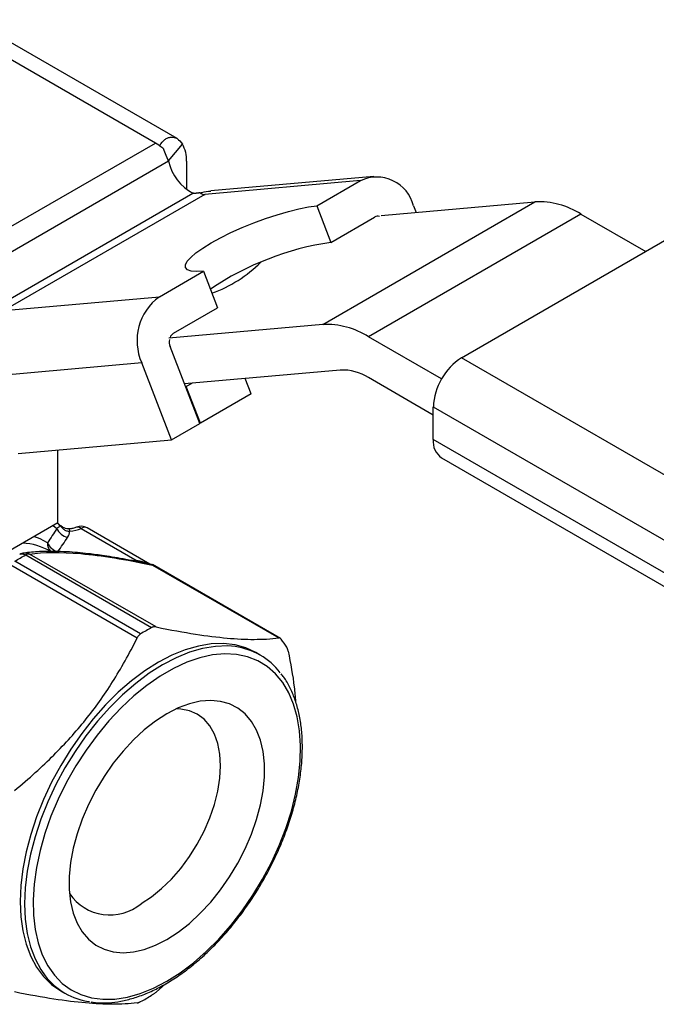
# Model space of a CAD drawing. Header units: inches. Extents: x 0.5 to 21.5, y 0.5 to 16.5.
# Tile 13 of 14: x 18.8 to 20.1, y 13.2 to 15.2. Entities that reach past the tile are written whole.
import ezdxf

# ---------------------------------------------------------------- set-up
doc = ezdxf.new("R2010")
doc.units = ezdxf.units.IN
doc.header["$LTSCALE"] = 2
doc.header["$MEASUREMENT"] = 0

msp = doc.modelspace()

# ---------------------------------------------------------------- linework, layer by layer
for p, q in [((19.0679, 14.9124), (18.6562, 15.1501)), ((19.1105, 14.9211), (18.7054, 15.155)), ((18.6548, 14.674), (19.0679, 14.9124)), ((19.0769, 14.9072), (19.0679, 14.9124)), ((19.0769, 14.9065), (19.0769, 14.9072)), ((19.0937, 14.8773), (19.1211, 14.9102)), ((19.094, 14.8765), (18.712, 14.656)), ((19.1294, 14.8769), (19.1294, 14.8218)), ((19.4712, 14.8385), (19.1655, 14.8112)), ((19.4972, 14.8468), (19.177, 14.8182)), ((19.3853, 14.7889), (19.4712, 14.8385)), ((19.1655, 14.8112), (18.7701, 14.5829)), ((18.7702, 14.599), (19.1419, 14.8136)), ((19.3969, 14.5558), (19.8144, 14.7969)), ((19.512, 14.7698), (19.8144, 14.7969)), ((19.3853, 14.7889), (19.4131, 14.7171)), ((19.9049, 14.7726), (19.4873, 14.5316)), ((19.5756, 14.789), (19.5807, 14.776)), ((19.9049, 14.7726), (20.0321, 14.6992)), ((19.4131, 14.7171), (19.4991, 14.7667)), ((19.6702, 14.4903), (20.0739, 14.7233)), ((19.0758, 14.6103), (19.1626, 14.6603)), ((19.1626, 14.6603), (19.1904, 14.5886)), ((18.7701, 14.5829), (19.0758, 14.6103)), ((19.1037, 14.5385), (19.1904, 14.5886)), ((19.3969, 14.5558), (19.0944, 14.5287)), ((19.6308, 14.4487), (19.4873, 14.5316)), ((19.1554, 14.3613), (19.0967, 14.5125)), ((19.041, 14.4804), (18.7397, 14.4534)), ((19.0997, 14.3291), (19.041, 14.4804)), ((20.671, 13.9125), (19.6702, 14.4903)), ((19.4316, 14.4661), (19.1254, 14.4387)), ((19.2562, 14.4194), (19.2446, 14.4494)), ((19.6145, 14.3777), (19.4873, 14.4512)), ((19.1287, 14.4337), (19.1274, 14.4335)), ((19.1396, 14.44), (19.1287, 14.4337)), ((19.1565, 14.3619), (19.1287, 14.4337)), ((19.2562, 14.4194), (19.1565, 14.3619)), ((19.6145, 14.3938), (20.6153, 13.8161)), ((19.6145, 14.3295), (19.6145, 14.3938)), ((19.0997, 14.3291), (19.1554, 14.3613)), ((19.1565, 14.3619), (19.1552, 14.3618)), ((18.7984, 14.3022), (19.0997, 14.3291)), ((20.6153, 13.7518), (19.6145, 14.3295)), ((18.8762, 14.1661), (18.8762, 14.3091)), ((19.6309, 14.2935), (20.6317, 13.7157)), ((18.6256, 14.0215), (18.8762, 14.1661)), ((18.8667, 14.1606), (18.8744, 14.1547)), ((18.9221, 14.1547), (19.0322, 14.0911)), ((19.0571, 14.0847), (18.9339, 14.1558)), ((18.8129, 14.1025), (19.0604, 13.9597)), ((19.0692, 13.961), (18.8207, 14.1044)), ((18.7837, 14.0831), (19.0322, 13.9396)), ((19.0389, 13.9473), (18.7915, 14.0901)), ((19.0322, 14.0911), (19.0267, 14.0906)), ((19.0562, 14.0852), (19.0562, 14.0852)), ((19.0621, 14.0828), (19.3106, 13.9394)), ((19.3142, 13.9383), (19.0623, 14.0837)), ((19.274, 13.9057), (19.2657, 13.9105)), ((18.8819, 13.2457), (18.8902, 13.2408)), ((19.0879, 13.2594), (19.0692, 13.2432))]:
    msp.add_line(p, q)
at = {"flags": 128}
for points in [[(19.1626, 14.6603), (19.1489, 14.6598), (19.1382, 14.6608), (19.1309, 14.6634), (19.1272, 14.6675), (19.127, 14.6731), (19.1305, 14.6799), (19.1375, 14.6877), (19.1478, 14.6966), (19.1613, 14.706), (19.1775, 14.716), (19.1961, 14.7262), (19.2166, 14.7363), (19.2386, 14.7461), (19.2614, 14.7554), (19.2845, 14.764), (19.3073, 14.7716), (19.3294, 14.778), (19.35, 14.7831), (19.3688, 14.7868), (19.3853, 14.7889)], [(18.8558, 14.1267), (18.8413, 14.1343), (18.8291, 14.1389)], [(19.2657, 13.9105), (19.246, 13.9198), (19.2246, 13.9258), (19.2017, 13.9284), (19.1776, 13.9276), (19.1526, 13.9235), (19.1267, 13.9161), (19.1004, 13.9054), (19.0738, 13.8915), (19.0472, 13.8747), (19.0208, 13.8549), (18.995, 13.8326), (18.9699, 13.8077), (18.9458, 13.7807), (18.923, 13.7517), (18.9016, 13.721), (18.8818, 13.6889), (18.8639, 13.6558), (18.8481, 13.622), (18.8344, 13.5877), (18.823, 13.5533), (18.814, 13.5191), (18.8076, 13.4856), (18.8036, 13.4529), (18.8023, 13.4214), (18.8036, 13.3914), (18.8076, 13.3633), (18.814, 13.3372), (18.823, 13.3134), (18.8344, 13.2922), (18.8481, 13.2737), (18.8639, 13.2581), (18.8818, 13.2457), (18.8819, 13.2457)], [(19.2246, 13.9223), (19.2101, 13.9236), (19.186, 13.9228), (19.1609, 13.9187), (19.1351, 13.9113), (19.1087, 13.9006), (19.0821, 13.8867), (19.0555, 13.8699), (19.0292, 13.8501), (19.0033, 13.8277), (18.9782, 13.8029), (18.9542, 13.7758), (18.9313, 13.7468), (18.9099, 13.7162), (18.8902, 13.6841), (18.8723, 13.651), (18.8564, 13.6171), (18.8427, 13.5828), (18.8313, 13.5485), (18.8224, 13.5143), (18.8159, 13.4808), (18.812, 13.4481), (18.8107, 13.4166), (18.812, 13.3866), (18.8159, 13.3585), (18.8224, 13.3324), (18.8313, 13.3086), (18.8427, 13.2873), (18.8513, 13.2751)], [(19.0905, 13.2647), (19.1167, 13.2813), (19.1426, 13.3008), (19.168, 13.3229), (19.1927, 13.3475), (19.2163, 13.3743), (19.2387, 13.403), (19.2596, 13.4334), (19.2788, 13.4651), (19.2961, 13.4978), (19.3115, 13.5312), (19.3246, 13.565), (19.3354, 13.5988), (19.3437, 13.6324), (19.3495, 13.6653), (19.3528, 13.6972), (19.3535, 13.7279), (19.3515, 13.7569), (19.3469, 13.7841), (19.3398, 13.8092), (19.3303, 13.8318), (19.3183, 13.8519), (19.3041, 13.8691), (19.2877, 13.8833), (19.2694, 13.8945), (19.2493, 13.9023), (19.2276, 13.9069), (19.2046, 13.9081), (19.1804, 13.9059), (19.1554, 13.9003), (19.1297, 13.8915), (19.1036, 13.8794), (19.0774, 13.8643), (19.0513, 13.8462), (19.0256, 13.8254), (19.0005, 13.802), (18.9763, 13.7763), (18.9533, 13.7485), (18.9316, 13.7189), (18.9115, 13.6879), (18.8932, 13.6556), (18.8769, 13.6225), (18.8626, 13.5888), (18.8507, 13.555), (18.8411, 13.5213), (18.834, 13.488), (18.8294, 13.4555), (18.8275, 13.4242), (18.8281, 13.3943), (18.8314, 13.3661), (18.8372, 13.34), (18.8456, 13.3161), (18.8564, 13.2947), (18.8695, 13.2761), (18.8848, 13.2603), (18.9021, 13.2476), (18.9214, 13.2381), (18.9423, 13.2319), (18.9646, 13.229), (18.9883, 13.2295), (19.0129, 13.2334), (19.0383, 13.2406), (19.0643, 13.2511), (19.0905, 13.2647)], [(19.0905, 13.3466), (19.1128, 13.361), (19.1348, 13.3782), (19.1562, 13.398), (19.1767, 13.42), (19.196, 13.4441), (19.2139, 13.4698), (19.2302, 13.4969), (19.2445, 13.525), (19.2568, 13.5536), (19.2668, 13.5824), (19.2745, 13.6111), (19.2796, 13.6391), (19.2822, 13.6663), (19.2822, 13.6921), (19.2796, 13.7162), (19.2745, 13.7383), (19.2668, 13.7581), (19.2568, 13.7754), (19.2445, 13.7899), (19.2302, 13.8013), (19.2139, 13.8097), (19.196, 13.8147), (19.1767, 13.8165), (19.1562, 13.8148), (19.1348, 13.8099), (19.1128, 13.8017), (19.0905, 13.7903), (19.0682, 13.7759), (19.0462, 13.7587), (19.0248, 13.739), (19.0043, 13.7169), (18.9849, 13.6929), (18.967, 13.6671), (18.9507, 13.64), (18.9364, 13.612), (18.9241, 13.5833), (18.9141, 13.5545), (18.9064, 13.5258), (18.9013, 13.4978), (18.8987, 13.4707), (18.8987, 13.4449), (18.9013, 13.4207), (18.9064, 13.3986), (18.9141, 13.3788), (18.9241, 13.3615), (18.9364, 13.3471), (18.9507, 13.3356), (18.967, 13.3273), (18.9849, 13.3222), (19.0043, 13.3205), (19.0248, 13.3221), (19.0462, 13.3271), (19.0682, 13.3353), (19.0905, 13.3466)], [(19.0397, 13.417), (19.0601, 13.4304), (19.0802, 13.4466), (19.0996, 13.4654), (19.118, 13.4864), (19.135, 13.5094), (19.1504, 13.5339), (19.1639, 13.5594), (19.1752, 13.5857), (19.1843, 13.6121), (19.1909, 13.6383), (19.1949, 13.6638), (19.1962, 13.6881), (19.1949, 13.711), (19.1909, 13.7318), (19.1843, 13.7504), (19.1752, 13.7664), (19.1639, 13.7795), (19.1504, 13.7895), (19.135, 13.7962), (19.118, 13.7995), (19.1088, 13.7999)]]:
    msp.add_lwpolyline(points, dxfattribs=at)
for centre, radius, start, end in [((19.0168, 14.8242), 0.1019, 53.8236, 59.9071), ((19.0069, 14.8106), 0.1187, 49.4342, 53.8653), ((19.0676, 14.8791), 0.0618, 357.9192, 30.2375), ((19.1861, 14.897), 0.0944, 192.5316, 242.0868), ((19.5031, 14.7709), 0.0747, 14.0017, 115.2508), ((19.1654, 14.8251), 0.014, 228.4534, 270.5371), ((19.8209, 14.64), 0.157, 57.6507, 92.3578), ((19.5054, 14.756), 0.0125, 74.0493, 120.3833), ((19.4973, 14.1489), 0.5744, 98.4261, 123.9853), ((19.0888, 14.8661), 0.2648, 289.976, 314.7502), ((19.1387, 14.5238), 0.1069, 126.0232, 203.9762), ((19.1127, 14.524), 0.0171, 121.7759, 158.9977), ((19.4033, 14.3989), 0.157, 57.6507, 92.3578), ((19.1197, 14.5214), 0.0246, 169.4285, 201.0597), ((19.7354, 14.3883), 0.121, 122.6055, 177.3945), ((19.4356, 14.3696), 0.0966, 57.6507, 92.3578), ((19.652, 14.3248), 0.0378, 172.7442, 235.9436), ((18.9221, 14.1354), 0.0236, 60.0027, 113.4611), ((18.929, 14.1457), 0.0113, 64.0479, 127.2625), ((18.7992, 14.0001), 0.1261, 60.3879, 86.5681), ((18.8748, 14.1241), 0.0192, 172.1534, 228.6733), ((18.8124, 14.0829), 0.0236, 96.889, 118.2799), ((18.82, 14.0904), 0.0141, 87.3198, 120.3844), ((19.2583, 13.5921), 0.4175, 118.2986, 121.6961), ((19.2075, 13.7905), 0.1329, 37.2564, 82.6131), ((19.175, 13.8268), 0.1784, 32.1059, 38.0954), ((18.9785, 13.4905), 0.0957, 214.1366, 309.7861), ((18.9567, 13.356), 0.1329, 217.5022, 262.2178), ((18.841, 13.592), 0.4175, 298.2986, 301.6961)]:
    msp.add_arc(centre, radius, start, end)
for points, knots in [([(19.0769, 14.9072), (19.0795, 14.9123), (19.0828, 14.9163), (19.0884, 14.9207), (19.0904, 14.9218), (19.0944, 14.9234), (19.0965, 14.9239), (19.1026, 14.9244), (19.1068, 14.9234), (19.1144, 14.9187), (19.118, 14.9151), (19.1211, 14.9102)], [0, 0, 0, 0, 0.25, 0.25, 0.375, 0.375, 0.5, 0.5, 0.75, 0.75, 1, 1, 1, 1]), ([(19.094, 14.8765), (19.0939, 14.8769), (19.0936, 14.8775), (19.0932, 14.8784), (19.0928, 14.8794), (19.0924, 14.8803), (19.092, 14.8812), (19.0916, 14.8821), (19.0913, 14.883), (19.0909, 14.8839), (19.0905, 14.8848), (19.0902, 14.8857), (19.0898, 14.8866), (19.0894, 14.8874), (19.0891, 14.8883), (19.0887, 14.8891), (19.0884, 14.89), (19.088, 14.8908), (19.0877, 14.8916), (19.0874, 14.8924), (19.0871, 14.8932), (19.0867, 14.894), (19.0864, 14.8948), (19.0861, 14.8956), (19.0858, 14.8964), (19.0855, 14.8971), (19.0852, 14.8979), (19.0849, 14.8986), (19.0847, 14.8994), (19.0844, 14.9001), (19.0842, 14.9006), (19.0841, 14.9008)], [0, 0, 0, 0, 0.0054153, 0.0108103, 0.0161844, 0.0215375, 0.0268692, 0.0321792, 0.0374672, 0.0427328, 0.0479757, 0.0531956, 0.0583922, 0.0635651, 0.0687142, 0.073839, 0.0789392, 0.0840146, 0.0890648, 0.0940896, 0.0990886, 0.1040615, 0.1090081, 0.113928, 0.1188209, 0.1236867, 0.1285249, 0.1333353, 0.1381176, 0.1428715, 0.1475968, 0.1475968, 0.1475968, 0.1475968]), ([(19.1561, 14.8147), (19.1559, 14.8146), (19.1556, 14.8146), (19.155, 14.8145), (19.1545, 14.8144), (19.154, 14.8143), (19.1534, 14.8142), (19.1529, 14.8141), (19.1524, 14.814), (19.1519, 14.8139), (19.1514, 14.8139), (19.1508, 14.8138), (19.1503, 14.8137), (19.1498, 14.8137), (19.1493, 14.8136), (19.1488, 14.8136), (19.1483, 14.8136), (19.1479, 14.8135), (19.1474, 14.8135), (19.1469, 14.8135), (19.1464, 14.8135), (19.146, 14.8135), (19.1455, 14.8135), (19.145, 14.8135), (19.1446, 14.8135), (19.1441, 14.8135), (19.1437, 14.8135), (19.1432, 14.8135), (19.1428, 14.8136), (19.1424, 14.8136), (19.1421, 14.8136), (19.1419, 14.8136)], [0, 0, 0, 0, 0.0056365, 0.0113115, 0.0170246, 0.0227753, 0.0285632, 0.0343877, 0.0402483, 0.0461447, 0.0520763, 0.0580426, 0.0640431, 0.0700774, 0.0761449, 0.0822451, 0.0883775, 0.0945416, 0.100737, 0.106963, 0.1132191, 0.1195049, 0.1258198, 0.1321633, 0.1385349, 0.144934, 0.15136, 0.1578125, 0.1642909, 0.1707947, 0.1773233, 0.1773233, 0.1773233, 0.1773233]), ([(19.1771, 14.8171), (19.1709, 14.817), (19.1642, 14.8168), (19.1575, 14.8144), (19.1569, 14.8142)], [0, 0, 0, 0, 0.911701, 1, 1, 1, 1]), ([(18.8981, 14.1537), (18.8966, 14.1537), (18.8932, 14.1539), (18.8879, 14.1561), (18.8832, 14.1589), (18.8799, 14.1616), (18.878, 14.1631), (18.877, 14.1639), (18.8765, 14.1644), (18.8762, 14.1647), (18.8759, 14.1649), (18.8758, 14.165), (18.8757, 14.165)], [0, 0, 0, 0, 0.1661899, 0.3777129, 0.6462365, 0.8057718, 0.8941895, 0.9419821, 0.9674848, 0.9814762, 0.9896698, 1, 1, 1, 1]), ([(18.8757, 14.165), (18.8782, 14.1633), (18.8794, 14.161), (18.8787, 14.1589), (18.8786, 14.1585)], [0.07478361, 0.07478361, 0.07478361, 0.07478361, 0.13725588, 0.14932112, 0.14932112, 0.14932112, 0.14932112]), ([(18.8757, 14.165), (18.8759, 14.1649), (18.876, 14.1649), (18.8769, 14.1641), (18.8775, 14.1636), (18.8786, 14.1625), (18.8799, 14.1611), (18.882, 14.1587), (18.8843, 14.156), (18.8872, 14.1534), (18.89, 14.1515), (18.893, 14.1501), (18.8962, 14.1494), (18.8983, 14.1494), (18.8993, 14.1495)], [-0.1124553, -0.1124553, -0.1124553, -0.1124553, -0.1122451, -0.1122451, -0.1102408, -0.1082364, -0.1042276, -0.0962101, -0.0801751, -0.0641401, -0.0481051, -0.03207, -0.016035, 0, 0, 0, 0]), ([(18.9127, 14.1571), (18.9105, 14.1562), (18.9061, 14.1546), (18.9007, 14.154), (18.8981, 14.1538)], [0, 0, 0, 0, 0.504032, 1, 1, 1, 1]), ([(18.8981, 14.1537), (18.8981, 14.1537), (18.8982, 14.1541), (18.8987, 14.1529), (18.8991, 14.1506), (18.8993, 14.1495)], [0, 0, 0, 0, 0.043854, 0.521812, 1, 1, 1, 1]), ([(18.9221, 14.1547), (18.921, 14.1554), (18.919, 14.1568), (18.9157, 14.1578), (18.9138, 14.1573), (18.9127, 14.157)], [0, 0, 0, 0, 0.31959, 0.597871, 1, 1, 1, 1]), ([(18.8011, 14.1036), (18.8011, 14.1037), (18.8021, 14.1045), (18.8048, 14.1049), (18.8088, 14.1046), (18.8116, 14.1032), (18.8129, 14.1025)], [0, 0, 0, 0, 0.0107425, 0.3577753, 0.687519, 1, 1, 1, 1]), ([(19.0639, 14.0833), (19.0457, 14.087), (19.0123, 14.0937), (18.9701, 14.1007), (18.9387, 14.1049), (18.9145, 14.1074), (18.8918, 14.109), (18.8666, 14.1098), (18.8375, 14.1094), (18.8192, 14.1074), (18.8092, 14.1063)], [0, 0, 0, 0, 0.172357, 0.314916, 0.427354, 0.509763, 0.591289, 0.700161, 0.836482, 1, 1, 1, 1]), ([(18.8207, 14.1044), (18.8189, 14.1052), (18.8153, 14.1066), (18.8114, 14.1064), (18.8095, 14.1063)], [0, 0, 0, 0, 0.499402, 1, 1, 1, 1]), ([(18.8207, 14.1044), (18.8477, 14.108), (18.8809, 14.1087), (18.9416, 14.1034), (18.9638, 14.1005), (19.0112, 14.0929), (19.0363, 14.0882), (19.0621, 14.0828)], [0, 0, 0, 0, 0.5, 0.5, 0.75, 0.75, 1, 1, 1, 1]), ([(19.0562, 14.0852), (19.0562, 14.0853), (19.0562, 14.0853), (19.0557, 14.0854), (19.0548, 14.0857), (19.0533, 14.0861), (19.0492, 14.0872), (19.0442, 14.0886), (19.0378, 14.0901), (19.0344, 14.0907), (19.0322, 14.0911)], [0, 0, 0, 0, 0.004136, 0.072096, 0.132808, 0.196809, 0.269471, 0.616995, 0.750086, 1, 1, 1, 1]), ([(19.0692, 13.961), (19.0685, 13.9611), (19.0672, 13.9613), (19.0652, 13.9612), (19.0633, 13.9609), (19.0617, 13.9603), (19.0608, 13.9599), (19.0604, 13.9597)], [0, 0, 0, 0, 0.225476, 0.448802, 0.67292, 0.837836, 1, 1, 1, 1]), ([(19.0692, 13.961), (19.0984, 13.9551), (19.1237, 13.9505), (19.1695, 13.9434), (19.1899, 13.9409), (19.2279, 13.9375), (19.2454, 13.9366), (19.2789, 13.9367), (19.2948, 13.9375), (19.3106, 13.9394)], [0, 0, 0, 0, 0.25, 0.25, 0.5, 0.5, 0.75, 0.75, 1, 1, 1, 1]), ([(18.7908, 13.6393), (18.82, 13.6634), (18.8453, 13.6864), (18.8911, 13.7321), (18.9116, 13.7548), (18.9495, 13.8021), (18.9671, 13.8266), (19.0005, 13.8794), (19.0164, 13.9077), (19.0322, 13.9396)], [0, 0, 0, 0, 0.25, 0.25, 0.5, 0.5, 0.75, 0.75, 1, 1, 1, 1]), ([(19.0389, 13.9473), (19.0383, 13.9468), (19.0369, 13.9459), (19.0351, 13.9441), (19.0335, 13.942), (19.0327, 13.9404), (19.0322, 13.9396)], [0, 0, 0, 0, 0.249002, 0.49583, 0.744763, 1, 1, 1, 1]), ([(19.3154, 13.9369), (19.315, 13.9373), (19.3143, 13.9381), (19.3131, 13.9389), (19.3119, 13.9394), (19.311, 13.9394), (19.3106, 13.9394)], [0, 0, 0, 0, 0.249002, 0.49583, 0.744763, 1, 1, 1, 1]), ([(19.3291, 13.9131), (19.329, 13.9138), (19.3286, 13.9154), (19.328, 13.9174), (19.3273, 13.9192), (19.3267, 13.9206), (19.3263, 13.9213), (19.3261, 13.9216)], [0, 0, 0, 0, 0.225476, 0.448802, 0.67292, 0.837836, 1, 1, 1, 1]), ([(19.3291, 13.9131), (19.3337, 13.8894), (19.3401, 13.8557), (19.3429, 13.8235), (19.3437, 13.8139)], [0, 0, 0, 0, 0.704247, 1, 1, 1, 1]), ([(19.357, 13.7252), (19.3569, 13.7303), (19.3567, 13.7452), (19.3546, 13.7689), (19.3497, 13.7954), (19.3425, 13.82), (19.3327, 13.8423), (19.3236, 13.8586), (19.3171, 13.8666), (19.3153, 13.8687)], [0, 0, 0, 0, 0.089513, 0.259356, 0.429287, 0.59904, 0.768346, 0.936859, 1, 1, 1, 1]), ([(18.9415, 13.2237), (18.9473, 13.2229), (18.9604, 13.2213), (18.9821, 13.2223), (19.0063, 13.226), (19.0311, 13.2329), (19.0564, 13.2427), (19.082, 13.2554), (19.1075, 13.2708), (19.1327, 13.2889), (19.1576, 13.3094), (19.1817, 13.3322), (19.205, 13.357), (19.2272, 13.3837), (19.2482, 13.412), (19.2678, 13.4416), (19.2857, 13.4724), (19.302, 13.504), (19.3164, 13.5363), (19.3287, 13.5688), (19.339, 13.6014), (19.3471, 13.6338), (19.3528, 13.6656), (19.3564, 13.6963), (19.3568, 13.7157), (19.357, 13.7252)], [0, 0, 0, 0, 0.033598, 0.07688, 0.120468, 0.164314, 0.20834, 0.252467, 0.296637, 0.340805, 0.384953, 0.429073, 0.473168, 0.517239, 0.561292, 0.605333, 0.64937, 0.693408, 0.737452, 0.781511, 0.82559, 0.869696, 0.913836, 0.958014, 1, 1, 1, 1]), ([(19.0322, 13.2219), (19.0164, 13.22), (19.0005, 13.2191), (18.9671, 13.2191), (18.9495, 13.22), (18.9116, 13.2234), (18.8911, 13.2259), (18.8453, 13.233), (18.82, 13.2375), (18.7908, 13.2434)], [0, 0, 0, 0, 0.25, 0.25, 0.5, 0.5, 0.75, 0.75, 1, 1, 1, 1]), ([(19.0604, 13.2368), (19.0611, 13.2372), (19.0625, 13.2381), (19.0647, 13.2396), (19.0669, 13.2413), (19.0685, 13.2426), (19.0692, 13.2432)], [0, 0, 0, 0, 0.249002, 0.49583, 0.744763, 1, 1, 1, 1]), ([(19.0322, 13.2219), (19.0326, 13.2219), (19.0334, 13.222), (19.0348, 13.2225), (19.0362, 13.2231), (19.0376, 13.2237), (19.0385, 13.2242), (19.0389, 13.2244)], [0, 0, 0, 0, 0.225476, 0.448802, 0.67292, 0.837836, 1, 1, 1, 1])]:
    msp.add_open_spline(points, degree=3, knots=knots)
for points in [[(18.8744, 14.1547), (18.8684, 14.1453), (18.8622, 14.136), (18.8558, 14.1267)], [(18.8786, 14.1585), (18.8779, 14.1571), (18.8764, 14.1559), (18.8744, 14.1547)], [(18.8744, 14.1547), (18.8759, 14.1506), (18.8816, 14.1426), (18.8908, 14.138), (18.8953, 14.137)], [(18.8993, 14.1495), (18.9075, 14.1499), (18.9155, 14.1518), (18.9221, 14.1547)], [(18.8762, 14.1092), (18.8828, 14.1184), (18.8892, 14.1277), (18.8953, 14.137)], [(18.8953, 14.137), (18.898, 14.1409), (18.8995, 14.1452), (18.8993, 14.1495)], [(18.8558, 14.1267), (18.8573, 14.1226), (18.863, 14.1148), (18.8718, 14.1103), (18.8762, 14.1092)], [(18.7915, 14.0901), (18.7986, 14.0945), (18.8058, 14.0987), (18.8129, 14.1025)], [(19.0623, 14.0836), (19.0623, 14.0835), (19.0622, 14.0833), (19.0621, 14.0828)]]:
    msp.add_open_spline(points, degree=3)

doc.saveas('drawing.dxf')
